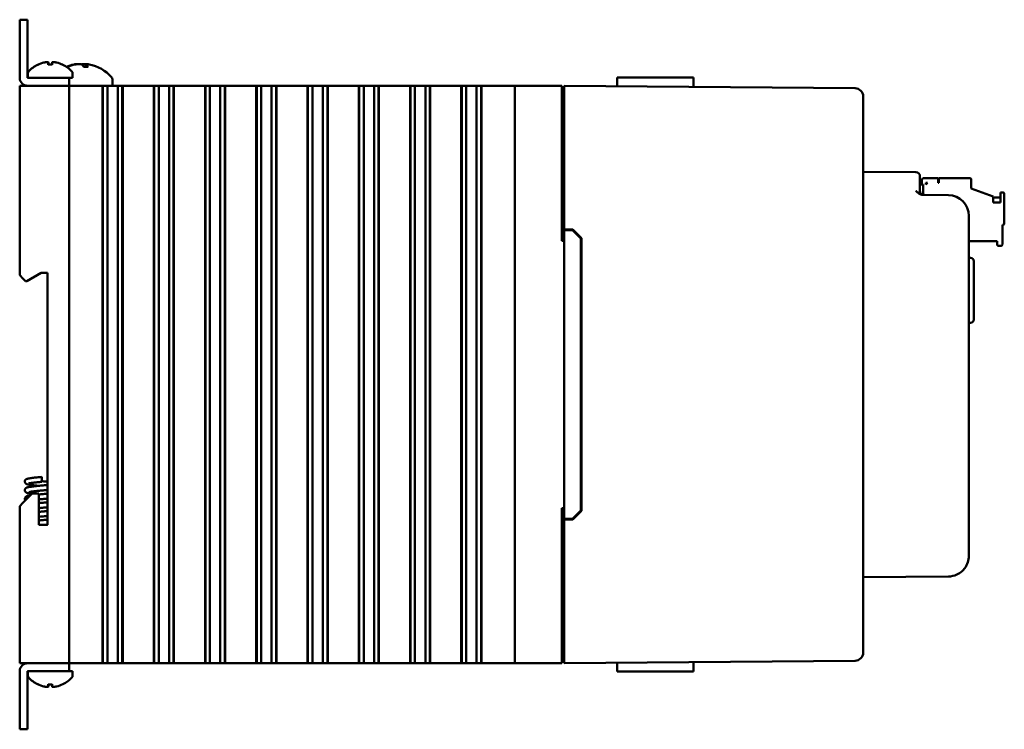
# Model space of a CAD drawing. Header units: inches. Extents: x 1 to 24, y 0.4 to 18.6.
# Tile 3 of 15: x 1 to 6.9, y 7.6 to 11.9. Entities that reach past the tile are written whole.
import ezdxf

# ---------------------------------------------------------------- set-up
doc = ezdxf.new("R2010")
doc.units = ezdxf.units.IN
doc.header["$LTSCALE"] = 0.8
doc.header["$MEASUREMENT"] = 0
doc.layers.add('Visible (ANSI)', color=7, linetype='Continuous', lineweight=50)

msp = doc.modelspace()

# ---------------------------------------------------------------- linework, layer by layer
at = {"layer": 'Visible (ANSI)'}
for p, q in [((1.0268, 11.9061), (0.979, 11.9061)), ((0.979, 11.8561), (0.979, 11.9061)), ((1.0268, 11.9061), (1.0268, 11.8561)), ((0.979, 11.8561), (0.979, 11.554)), ((1.0268, 11.554), (1.0268, 11.8561)), ((1.1762, 11.6338), (1.1518, 11.6338)), ((1.153, 11.6467), (1.1541, 11.6338)), ((1.175, 11.6467), (1.1739, 11.6338)), ((1.3782, 11.636), (1.3769, 11.621)), ((1.029, 11.582), (1.029, 11.5539)), ((1.2708, 11.621), (1.2641, 11.621)), ((1.299, 11.582), (1.299, 11.5539)), ((1.393, 11.621), (1.367, 11.621)), ((1.229, 11.5539), (1.0269, 11.5539)), ((1.229, 11.5539), (1.279, 11.5539)), ((1.279, 11.5061), (1.279, 11.5539)), ((1.279, 11.5539), (1.299, 11.5539)), ((1.5405, 11.5442), (1.5405, 11.5061)), ((4.5999, 11.5561), (4.7002, 11.5561)), ((4.8491, 11.5561), (4.7002, 11.5561)), ((4.8491, 11.5561), (5.0611, 11.5561)), ((5.0611, 11.5561), (5.0615, 11.4993)), ((0.979, 11.5061), (0.999, 11.5061)), ((0.979, 11.5061), (0.979, 10.3571)), ((1.259, 11.5061), (0.999, 11.5061)), ((1.0269, 11.5061), (1.229, 11.5061)), ((1.259, 11.5061), (1.279, 11.5061)), ((1.279, 8.0061), (1.279, 11.5061)), ((1.299, 11.5061), (1.279, 11.5061)), ((1.299, 11.5061), (1.4767, 11.5061)), ((1.4809, 11.5061), (1.4767, 11.5061)), ((1.482, 11.5061), (1.4809, 11.5061)), ((1.4809, 8.0061), (1.4809, 11.5061)), ((1.4832, 11.5061), (1.482, 11.5061)), ((1.482, 8.0061), (1.482, 11.5061)), ((1.4985, 11.5061), (1.4832, 11.5061)), ((1.4832, 8.0061), (1.4832, 11.5061)), ((1.4985, 11.5061), (1.5105, 11.5061)), ((1.5105, 11.5061), (1.5274, 11.5061)), ((1.5105, 11.5061), (1.5105, 8.0061)), ((1.5274, 11.5061), (1.5413, 11.5061)), ((1.5429, 11.5061), (1.5413, 11.5061)), ((1.5429, 11.5061), (1.5567, 11.5061)), ((1.5567, 11.5061), (1.5736, 11.5061)), ((1.5736, 11.5061), (1.5857, 11.5061)), ((1.5736, 8.0061), (1.5736, 11.5061)), ((1.6009, 11.5061), (1.5857, 11.5061)), ((1.6021, 11.5061), (1.6009, 11.5061)), ((1.6009, 8.0061), (1.6009, 11.5061)), ((1.6033, 11.5061), (1.6021, 11.5061)), ((1.6021, 8.0061), (1.6021, 11.5061)), ((1.6074, 11.5061), (1.6033, 11.5061)), ((1.6033, 8.0061), (1.6033, 11.5061)), ((1.6074, 11.5061), (1.7873, 11.5061)), ((1.7914, 11.5061), (1.7873, 11.5061)), ((1.7926, 11.5061), (1.7914, 11.5061)), ((1.7914, 8.0061), (1.7914, 11.5061)), ((1.7937, 11.5061), (1.7926, 11.5061)), ((1.7926, 8.0061), (1.7926, 11.5061)), ((1.809, 11.5061), (1.7937, 11.5061)), ((1.7937, 8.0061), (1.7937, 11.5061)), ((1.809, 11.5061), (1.8211, 11.5061)), ((1.8211, 11.5061), (1.8379, 11.5061)), ((1.8211, 11.5061), (1.8211, 8.0061)), ((1.8379, 11.5061), (1.8518, 11.5061)), ((1.8534, 11.5061), (1.8518, 11.5061)), ((1.8534, 11.5061), (1.8673, 11.5061)), ((1.8673, 11.5061), (1.8841, 11.5061)), ((1.8841, 11.5061), (1.8962, 11.5061)), ((1.8841, 8.0061), (1.8841, 11.5061)), ((1.9115, 11.5061), (1.8962, 11.5061)), ((1.9127, 11.5061), (1.9115, 11.5061)), ((1.9115, 8.0061), (1.9115, 11.5061)), ((1.9138, 11.5061), (1.9127, 11.5061)), ((1.9127, 8.0061), (1.9127, 11.5061)), ((1.918, 11.5061), (1.9138, 11.5061)), ((1.9138, 8.0061), (1.9138, 11.5061)), ((1.918, 11.5061), (2.0978, 11.5061)), ((2.102, 11.5061), (2.0978, 11.5061)), ((2.1031, 11.5061), (2.102, 11.5061)), ((2.102, 8.0061), (2.102, 11.5061)), ((2.1043, 11.5061), (2.1031, 11.5061)), ((2.1031, 8.0061), (2.1031, 11.5061)), ((2.1196, 11.5061), (2.1043, 11.5061)), ((2.1043, 8.0061), (2.1043, 11.5061)), ((2.1196, 11.5061), (2.1317, 11.5061)), ((2.1317, 11.5061), (2.1485, 11.5061)), ((2.1317, 11.5061), (2.1317, 8.0061)), ((2.1485, 11.5061), (2.1624, 11.5061)), ((2.164, 11.5061), (2.1624, 11.5061)), ((2.164, 11.5061), (2.1779, 11.5061)), ((2.1779, 11.5061), (2.1947, 11.5061)), ((2.1947, 11.5061), (2.2068, 11.5061)), ((2.1947, 8.0061), (2.1947, 11.5061)), ((2.2221, 11.5061), (2.2068, 11.5061)), ((2.2232, 11.5061), (2.2221, 11.5061)), ((2.2221, 8.0061), (2.2221, 11.5061)), ((2.2244, 11.5061), (2.2232, 11.5061)), ((2.2232, 8.0061), (2.2232, 11.5061)), ((2.2285, 11.5061), (2.2244, 11.5061)), ((2.2244, 8.0061), (2.2244, 11.5061)), ((2.2285, 11.5061), (2.4084, 11.5061)), ((2.4125, 11.5061), (2.4084, 11.5061)), ((2.4137, 11.5061), (2.4125, 11.5061)), ((2.4125, 8.0061), (2.4125, 11.5061)), ((2.4149, 11.5061), (2.4137, 11.5061)), ((2.4137, 8.0061), (2.4137, 11.5061)), ((2.4301, 11.5061), (2.4149, 11.5061)), ((2.4149, 8.0061), (2.4149, 11.5061)), ((2.4301, 11.5061), (2.4422, 11.5061)), ((2.4422, 11.5061), (2.4591, 11.5061)), ((2.4422, 11.5061), (2.4422, 8.0061)), ((2.4591, 11.5061), (2.4729, 11.5061)), ((2.4745, 11.5061), (2.4729, 11.5061)), ((2.4745, 11.5061), (2.4884, 11.5061)), ((2.4884, 11.5061), (2.5053, 11.5061)), ((2.5053, 11.5061), (2.5173, 11.5061)), ((2.5053, 8.0061), (2.5053, 11.5061)), ((2.5326, 11.5061), (2.5173, 11.5061)), ((2.5338, 11.5061), (2.5326, 11.5061)), ((2.5326, 8.0061), (2.5326, 11.5061)), ((2.5349, 11.5061), (2.5338, 11.5061)), ((2.5338, 8.0061), (2.5338, 11.5061)), ((2.5391, 11.5061), (2.5349, 11.5061)), ((2.5349, 8.0061), (2.5349, 11.5061)), ((2.5391, 11.5061), (2.7189, 11.5061)), ((2.7231, 11.5061), (2.7189, 11.5061)), ((2.7243, 11.5061), (2.7231, 11.5061)), ((2.7231, 8.0061), (2.7231, 11.5061)), ((2.7254, 11.5061), (2.7243, 11.5061)), ((2.7243, 8.0061), (2.7243, 11.5061)), ((2.7407, 11.5061), (2.7254, 11.5061)), ((2.7254, 8.0061), (2.7254, 11.5061)), ((2.7407, 11.5061), (2.7528, 11.5061)), ((2.7528, 11.5061), (2.7696, 11.5061)), ((2.7528, 11.5061), (2.7528, 8.0061)), ((2.7696, 11.5061), (2.7835, 11.5061)), ((2.7851, 11.5061), (2.7835, 11.5061)), ((2.7851, 11.5061), (2.799, 11.5061)), ((2.799, 11.5061), (2.8158, 11.5061)), ((2.8158, 11.5061), (2.8279, 11.5061)), ((2.8158, 8.0061), (2.8158, 11.5061)), ((2.8432, 11.5061), (2.8279, 11.5061)), ((2.8443, 11.5061), (2.8432, 11.5061)), ((2.8432, 8.0061), (2.8432, 11.5061)), ((2.8455, 11.5061), (2.8443, 11.5061)), ((2.8443, 8.0061), (2.8443, 11.5061)), ((2.8496, 11.5061), (2.8455, 11.5061)), ((2.8455, 8.0061), (2.8455, 11.5061)), ((2.8496, 11.5061), (3.0295, 11.5061)), ((3.0337, 11.5061), (3.0295, 11.5061)), ((3.0348, 11.5061), (3.0337, 11.5061)), ((3.0337, 8.0061), (3.0337, 11.5061)), ((3.036, 11.5061), (3.0348, 11.5061)), ((3.0348, 8.0061), (3.0348, 11.5061)), ((3.0513, 11.5061), (3.036, 11.5061)), ((3.036, 8.0061), (3.036, 11.5061)), ((3.0513, 11.5061), (3.0633, 11.5061)), ((3.0633, 11.5061), (3.0802, 11.5061)), ((3.0633, 11.5061), (3.0633, 8.0061)), ((3.0802, 11.5061), (3.094, 11.5061)), ((3.0957, 11.5061), (3.094, 11.5061)), ((3.0957, 11.5061), (3.1095, 11.5061)), ((3.1095, 11.5061), (3.1264, 11.5061)), ((3.1264, 11.5061), (3.1384, 11.5061)), ((3.1264, 8.0061), (3.1264, 11.5061)), ((3.1537, 11.5061), (3.1384, 11.5061)), ((3.1549, 11.5061), (3.1537, 11.5061)), ((3.1537, 8.0061), (3.1537, 11.5061)), ((3.156, 11.5061), (3.1549, 11.5061)), ((3.1549, 8.0061), (3.1549, 11.5061)), ((3.1602, 11.5061), (3.156, 11.5061)), ((3.156, 8.0061), (3.156, 11.5061)), ((3.1602, 11.5061), (3.3401, 11.5061)), ((3.3442, 11.5061), (3.3401, 11.5061)), ((3.3454, 11.5061), (3.3442, 11.5061)), ((3.3442, 8.0061), (3.3442, 11.5061)), ((3.3465, 11.5061), (3.3454, 11.5061)), ((3.3454, 8.0061), (3.3454, 11.5061)), ((3.3618, 11.5061), (3.3465, 11.5061)), ((3.3465, 8.0061), (3.3465, 11.5061)), ((3.3618, 11.5061), (3.3739, 11.5061)), ((3.3739, 11.5061), (3.3907, 11.5061)), ((3.3739, 11.5061), (3.3739, 8.0061)), ((3.3907, 11.5061), (3.4046, 11.5061)), ((3.4062, 11.5061), (3.4046, 11.5061)), ((3.4062, 11.5061), (3.4201, 11.5061)), ((3.4201, 11.5061), (3.4369, 11.5061)), ((3.4369, 11.5061), (3.449, 11.5061)), ((3.4369, 8.0061), (3.4369, 11.5061)), ((3.4643, 11.5061), (3.449, 11.5061)), ((3.4654, 11.5061), (3.4643, 11.5061)), ((3.4643, 8.0061), (3.4643, 11.5061)), ((3.4666, 11.5061), (3.4654, 11.5061)), ((3.4654, 8.0061), (3.4654, 11.5061)), ((3.4707, 11.5061), (3.4666, 11.5061)), ((3.4666, 8.0061), (3.4666, 11.5061)), ((3.4707, 11.5061), (3.6506, 11.5061)), ((3.6548, 11.5061), (3.6506, 11.5061)), ((3.6559, 11.5061), (3.6548, 11.5061)), ((3.6548, 8.0061), (3.6548, 11.5061)), ((3.6571, 11.5061), (3.6559, 11.5061)), ((3.6559, 8.0061), (3.6559, 11.5061)), ((3.6724, 11.5061), (3.6571, 11.5061)), ((3.6571, 8.0061), (3.6571, 11.5061)), ((3.6724, 11.5061), (3.6844, 11.5061)), ((3.6844, 11.5061), (3.7013, 11.5061)), ((3.6844, 11.5061), (3.6844, 8.0061)), ((3.7013, 11.5061), (3.7151, 11.5061)), ((3.7168, 11.5061), (3.7151, 11.5061)), ((3.7168, 11.5061), (3.7306, 11.5061)), ((3.7306, 11.5061), (3.7475, 11.5061)), ((3.7475, 8.0061), (3.7475, 11.5061)), ((3.7475, 11.5061), (3.7595, 11.5061)), ((3.7748, 11.5061), (3.7595, 11.5061)), ((3.776, 11.5061), (3.7748, 11.5061)), ((3.7748, 8.0061), (3.7748, 11.5061)), ((3.7771, 11.5061), (3.776, 11.5061)), ((3.776, 8.0061), (3.776, 11.5061)), ((3.7813, 11.5061), (3.7771, 11.5061)), ((3.7771, 8.0061), (3.7771, 11.5061)), ((3.7813, 11.5061), (3.904, 11.5061)), ((3.979, 11.5061), (3.904, 11.5061)), ((3.979, 11.5061), (3.999, 11.5061)), ((3.979, 11.5061), (3.979, 8.0061)), ((4.259, 11.5061), (3.999, 11.5061)), ((4.259, 11.5061), (4.264, 11.5061)), ((4.264, 10.5661), (4.264, 11.5061)), ((4.279, 11.4561), (4.279, 11.5061)), ((6.0404, 11.4907), (4.279, 11.5061)), ((4.279, 11.4561), (4.279, 10.6361)), ((4.279, 11.4371), (4.264, 11.4371)), ((6.09, 11.4407), (6.09, 11.4403)), ((6.09, 8.0719), (6.09, 11.4403)), ((6.4092, 10.9818), (6.09, 10.9846)), ((6.434, 10.9568), (6.434, 10.9318)), ((6.434, 10.8689), (6.434, 10.9318)), ((6.4448, 10.934), (6.4448, 10.9065)), ((6.5433, 10.9458), (6.4567, 10.9458)), ((6.4685, 10.9183), (6.4803, 10.9183)), ((6.4685, 10.9065), (6.4803, 10.9183)), ((6.4685, 10.9065), (6.4685, 10.9183)), ((6.5433, 10.9183), (6.5433, 10.9458)), ((6.5472, 10.9183), (6.5433, 10.9183)), ((6.7362, 10.9458), (6.5472, 10.9458)), ((6.5472, 10.9458), (6.5472, 10.9183)), ((6.7441, 10.8828), (6.7441, 10.938)), ((6.434, 10.9065), (6.4527, 10.9065)), ((6.4527, 10.8447), (6.4527, 10.9065)), ((6.7441, 10.8828), (6.8779, 10.8341)), ((6.937, 10.8592), (6.9212, 10.8592)), ((6.9212, 10.8592), (6.9212, 10.7978)), ((6.6061, 10.8426), (6.4523, 10.8439)), ((6.8779, 10.7978), (6.8779, 10.8341)), ((6.9212, 10.8277), (6.8779, 10.8277)), ((6.9448, 10.6702), (6.9448, 10.8513)), ((6.9212, 10.7978), (6.8779, 10.7978)), ((6.73, 8.6571), (6.73, 10.7176)), ((4.279, 10.6361), (4.3311, 10.6357)), ((4.279, 10.6361), (4.279, 10.6311)), ((4.279, 10.6311), (4.279, 8.8811)), ((4.279, 10.6311), (4.329, 10.6307)), ((4.329, 10.6307), (4.379, 10.5802)), ((4.3311, 10.6357), (4.384, 10.5823)), ((6.933, 10.5443), (6.933, 10.6624)), ((6.933, 10.6624), (6.937, 10.6624)), ((4.264, 10.5661), (4.279, 10.5661)), ((4.379, 8.932), (4.379, 10.5802)), ((4.384, 10.5823), (4.384, 8.9299)), ((6.73, 10.5639), (6.9015, 10.5639)), ((6.9015, 10.5639), (6.9015, 10.5443)), ((6.9094, 10.5364), (6.9252, 10.5364)), ((6.7407, 10.4637), (6.73, 10.464)), ((6.76, 10.4437), (6.76, 10.0885)), ((0.999, 10.3371), (0.979, 10.3571)), ((0.999, 10.3371), (1.014, 10.3221)), ((1.014, 10.3221), (1.0224, 10.3221)), ((1.0224, 10.3221), (1.109, 10.3721)), ((1.109, 10.3721), (1.147, 10.3721)), ((1.147, 10.3721), (1.147, 8.8451)), ((6.7407, 10.0686), (6.73, 10.0682)), ((1.113, 9.1057), (1.113, 9.1357)), ((1.055, 9.0351), (0.999, 8.9791)), ((1.0958, 9.0351), (1.055, 9.0351)), ((1.0958, 8.8451), (1.0958, 9.0351)), ((0.979, 8.9591), (0.999, 8.9791)), ((0.979, 8.9591), (0.979, 8.0061)), ((4.264, 8.0061), (4.264, 8.9461)), ((4.279, 8.9461), (4.264, 8.9461)), ((4.379, 8.932), (4.329, 8.8815)), ((4.384, 8.9299), (4.3311, 8.8766)), ((1.147, 8.8451), (1.0958, 8.8451)), ((4.279, 8.8811), (4.329, 8.8815)), ((4.279, 8.8811), (4.279, 8.8761)), ((4.3311, 8.8766), (4.279, 8.8761)), ((4.279, 8.8761), (4.279, 8.0561)), ((6.09, 8.5276), (6.6061, 8.5321)), ((4.279, 8.0751), (4.264, 8.0751)), ((4.279, 8.0061), (4.279, 8.0561)), ((6.09, 8.0719), (6.09, 8.0715)), ((0.999, 8.0061), (0.979, 8.0061)), ((1.259, 8.0061), (0.999, 8.0061)), ((1.0269, 8.0061), (1.229, 8.0061)), ((1.279, 8.0061), (1.259, 8.0061)), ((1.279, 8.0061), (1.299, 8.0061)), ((1.279, 7.9583), (1.279, 8.0061)), ((1.4767, 8.0061), (1.299, 8.0061)), ((1.4767, 8.0061), (1.4809, 8.0061)), ((1.482, 8.0061), (1.4809, 8.0061)), ((1.4832, 8.0061), (1.482, 8.0061)), ((1.4985, 8.0061), (1.4832, 8.0061)), ((1.5105, 8.0061), (1.4985, 8.0061)), ((1.5274, 8.0061), (1.5105, 8.0061)), ((1.5413, 8.0061), (1.5274, 8.0061)), ((1.5413, 8.0061), (1.5429, 8.0061)), ((1.5567, 8.0061), (1.5429, 8.0061)), ((1.5736, 8.0061), (1.5567, 8.0061)), ((1.5857, 8.0061), (1.5736, 8.0061)), ((1.6009, 8.0061), (1.5857, 8.0061)), ((1.6021, 8.0061), (1.6009, 8.0061)), ((1.6033, 8.0061), (1.6021, 8.0061)), ((1.6033, 8.0061), (1.6074, 8.0061)), ((1.7873, 8.0061), (1.6074, 8.0061)), ((1.7873, 8.0061), (1.7914, 8.0061)), ((1.7926, 8.0061), (1.7914, 8.0061)), ((1.7937, 8.0061), (1.7926, 8.0061)), ((1.809, 8.0061), (1.7937, 8.0061)), ((1.8211, 8.0061), (1.809, 8.0061)), ((1.8379, 8.0061), (1.8211, 8.0061)), ((1.8518, 8.0061), (1.8379, 8.0061)), ((1.8518, 8.0061), (1.8534, 8.0061)), ((1.8673, 8.0061), (1.8534, 8.0061)), ((1.8841, 8.0061), (1.8673, 8.0061)), ((1.8962, 8.0061), (1.8841, 8.0061)), ((1.9115, 8.0061), (1.8962, 8.0061)), ((1.9127, 8.0061), (1.9115, 8.0061)), ((1.9138, 8.0061), (1.9127, 8.0061)), ((1.9138, 8.0061), (1.918, 8.0061)), ((2.0978, 8.0061), (1.918, 8.0061)), ((2.0978, 8.0061), (2.102, 8.0061)), ((2.1031, 8.0061), (2.102, 8.0061)), ((2.1043, 8.0061), (2.1031, 8.0061)), ((2.1196, 8.0061), (2.1043, 8.0061)), ((2.1317, 8.0061), (2.1196, 8.0061)), ((2.1485, 8.0061), (2.1317, 8.0061)), ((2.1624, 8.0061), (2.1485, 8.0061)), ((2.1624, 8.0061), (2.164, 8.0061)), ((2.1779, 8.0061), (2.164, 8.0061)), ((2.1947, 8.0061), (2.1779, 8.0061)), ((2.2068, 8.0061), (2.1947, 8.0061)), ((2.2221, 8.0061), (2.2068, 8.0061)), ((2.2232, 8.0061), (2.2221, 8.0061)), ((2.2244, 8.0061), (2.2232, 8.0061)), ((2.2244, 8.0061), (2.2285, 8.0061)), ((2.4084, 8.0061), (2.2285, 8.0061)), ((2.4084, 8.0061), (2.4125, 8.0061)), ((2.4137, 8.0061), (2.4125, 8.0061)), ((2.4149, 8.0061), (2.4137, 8.0061)), ((2.4301, 8.0061), (2.4149, 8.0061)), ((2.4422, 8.0061), (2.4301, 8.0061)), ((2.4591, 8.0061), (2.4422, 8.0061)), ((2.4729, 8.0061), (2.4591, 8.0061)), ((2.4729, 8.0061), (2.4745, 8.0061)), ((2.4884, 8.0061), (2.4745, 8.0061)), ((2.5053, 8.0061), (2.4884, 8.0061)), ((2.5173, 8.0061), (2.5053, 8.0061)), ((2.5326, 8.0061), (2.5173, 8.0061)), ((2.5338, 8.0061), (2.5326, 8.0061)), ((2.5349, 8.0061), (2.5338, 8.0061)), ((2.5349, 8.0061), (2.5391, 8.0061)), ((2.7189, 8.0061), (2.5391, 8.0061)), ((2.7189, 8.0061), (2.7231, 8.0061)), ((2.7243, 8.0061), (2.7231, 8.0061)), ((2.7254, 8.0061), (2.7243, 8.0061)), ((2.7407, 8.0061), (2.7254, 8.0061)), ((2.7528, 8.0061), (2.7407, 8.0061)), ((2.7696, 8.0061), (2.7528, 8.0061)), ((2.7835, 8.0061), (2.7696, 8.0061)), ((2.7835, 8.0061), (2.7851, 8.0061)), ((2.799, 8.0061), (2.7851, 8.0061)), ((2.8158, 8.0061), (2.799, 8.0061)), ((2.8279, 8.0061), (2.8158, 8.0061)), ((2.8432, 8.0061), (2.8279, 8.0061)), ((2.8443, 8.0061), (2.8432, 8.0061)), ((2.8455, 8.0061), (2.8443, 8.0061)), ((2.8455, 8.0061), (2.8496, 8.0061)), ((3.0295, 8.0061), (2.8496, 8.0061)), ((3.0295, 8.0061), (3.0337, 8.0061)), ((3.0348, 8.0061), (3.0337, 8.0061)), ((3.036, 8.0061), (3.0348, 8.0061)), ((3.0513, 8.0061), (3.036, 8.0061)), ((3.0633, 8.0061), (3.0513, 8.0061)), ((3.0802, 8.0061), (3.0633, 8.0061)), ((3.094, 8.0061), (3.0802, 8.0061)), ((3.094, 8.0061), (3.0957, 8.0061)), ((3.1095, 8.0061), (3.0957, 8.0061)), ((3.1264, 8.0061), (3.1095, 8.0061)), ((3.1384, 8.0061), (3.1264, 8.0061)), ((3.1537, 8.0061), (3.1384, 8.0061)), ((3.1549, 8.0061), (3.1537, 8.0061)), ((3.156, 8.0061), (3.1549, 8.0061)), ((3.156, 8.0061), (3.1602, 8.0061)), ((3.3401, 8.0061), (3.1602, 8.0061)), ((3.3401, 8.0061), (3.3442, 8.0061)), ((3.3454, 8.0061), (3.3442, 8.0061)), ((3.3465, 8.0061), (3.3454, 8.0061)), ((3.3618, 8.0061), (3.3465, 8.0061)), ((3.3739, 8.0061), (3.3618, 8.0061)), ((3.3907, 8.0061), (3.3739, 8.0061)), ((3.4046, 8.0061), (3.3907, 8.0061)), ((3.4046, 8.0061), (3.4062, 8.0061)), ((3.4201, 8.0061), (3.4062, 8.0061)), ((3.4369, 8.0061), (3.4201, 8.0061)), ((3.449, 8.0061), (3.4369, 8.0061)), ((3.4643, 8.0061), (3.449, 8.0061)), ((3.4654, 8.0061), (3.4643, 8.0061)), ((3.4666, 8.0061), (3.4654, 8.0061)), ((3.4666, 8.0061), (3.4707, 8.0061)), ((3.6506, 8.0061), (3.4707, 8.0061)), ((3.6506, 8.0061), (3.6548, 8.0061)), ((3.6559, 8.0061), (3.6548, 8.0061)), ((3.6571, 8.0061), (3.6559, 8.0061)), ((3.6724, 8.0061), (3.6571, 8.0061)), ((3.6844, 8.0061), (3.6724, 8.0061)), ((3.7013, 8.0061), (3.6844, 8.0061)), ((3.7151, 8.0061), (3.7013, 8.0061)), ((3.7151, 8.0061), (3.7168, 8.0061)), ((3.7306, 8.0061), (3.7168, 8.0061)), ((3.7475, 8.0061), (3.7306, 8.0061)), ((3.7595, 8.0061), (3.7475, 8.0061)), ((3.7748, 8.0061), (3.7595, 8.0061)), ((3.776, 8.0061), (3.7748, 8.0061)), ((3.7771, 8.0061), (3.776, 8.0061)), ((3.7771, 8.0061), (3.7813, 8.0061)), ((3.904, 8.0061), (3.7813, 8.0061)), ((3.904, 8.0061), (3.979, 8.0061)), ((3.999, 8.0061), (3.979, 8.0061)), ((4.259, 8.0061), (3.999, 8.0061)), ((4.264, 8.0061), (4.259, 8.0061)), ((4.279, 8.0061), (6.0404, 8.0215)), ((5.0611, 7.9561), (5.0615, 8.0129)), ((0.979, 7.9583), (0.979, 7.6561)), ((1.0268, 7.6561), (1.0268, 7.9583)), ((1.0269, 7.9583), (1.229, 7.9583)), ((1.029, 7.9302), (1.029, 7.9583)), ((1.279, 7.9583), (1.229, 7.9583)), ((1.299, 7.9583), (1.279, 7.9583)), ((1.299, 7.9302), (1.299, 7.9583)), ((4.5999, 7.9561), (4.7002, 7.9561)), ((4.8491, 7.9561), (4.7002, 7.9561)), ((4.8491, 7.9561), (5.0611, 7.9561)), ((1.1518, 7.8785), (1.1762, 7.8785)), ((1.153, 7.8655), (1.1541, 7.8785)), ((1.175, 7.8655), (1.1739, 7.8785)), ((0.979, 7.6061), (0.979, 7.6561)), ((1.0268, 7.6561), (1.0268, 7.6061)), ((0.979, 7.6061), (1.0268, 7.6061))]:
    msp.add_line(p, q, dxfattribs=at)
for centre, radius, start, end in [((1.0896, 11.6282), 0.0056, 93.03124, 115.97376), ((1.2384, 11.6282), 0.0056, 64.02624, 86.96876), ((1.354, 11.3967), 0.2425, 100.82657, 112.2949), ((1.354, 11.3967), 0.2425, 41.54088, 79.17343), ((1.044, 11.582), 0.015, 138.38839, 180), ((1.164, 11.4754), 0.1755, 115.97376, 138.38839), ((1.164, 11.4754), 0.1755, 41.61161, 64.02624), ((1.284, 11.582), 0.015, 0, 41.61161), ((1.0269, 11.554), 0.0478, 180, 270), ((1.0269, 11.554), 0.0000394, 180, 270), ((1.5205, 11.5442), 0.02, 0, 41.54088), ((6.04, 11.4407), 0.05, 0, 89.5), ((6.409, 10.9568), 0.025, 0, 89.5), ((6.4567, 10.934), 0.0118, 90, 180), ((6.7362, 10.938), 0.00787, 360, 90), ((6.459, 10.8689), 0.025, 180, 269.5), ((6.937, 10.8513), 0.00787, 360, 90), ((6.605, 10.7176), 0.125, 0, 89.5), ((6.937, 10.6702), 0.00787, 270, 360), ((6.9094, 10.5443), 0.00787, 180, 270), ((6.9252, 10.5443), 0.00787, 270, 360), ((6.74, 10.4437), 0.02, 0, 88), ((6.74, 10.0885), 0.02, 272, 0), ((6.605, 8.6571), 0.125, 323.62792, 0), ((6.04, 8.0715), 0.05, 270.5, 0), ((1.0269, 7.9583), 0.0478, 90, 180), ((1.0269, 7.9583), 0.0000394, 90, 180), ((1.044, 7.9302), 0.015, 180, 221.61161), ((1.164, 8.0368), 0.1755, 221.61161, 244.02624), ((1.0896, 7.8841), 0.0056, 244.02624, 266.96876), ((1.2384, 7.8841), 0.0056, 273.03124, 295.97376), ((1.164, 8.0368), 0.1755, 295.97376, 318.38839), ((1.284, 7.9302), 0.015, 318.38839, 0)]:
    msp.add_arc(centre, radius, start, end, dxfattribs=at)
for centre, major_axis, ratio, start_param, end_param in [((1.1636, 11.476), (0.1419, 0.103), 0.994184, 1.162703, 1.391464), ((1.1703, 11.476), (-0.0153, 0.1747), 0.063267, 0.217042, 0.445804), ((1.1577, 11.476), (0.0153, 0.1747), 0.063267, 5.837382, 6.066143), ((1.1644, 11.476), (0.1419, -0.103), 0.994184, 1.750128, 1.978889), ((1.3564, 11.3975), (-0.0807, 0.2284), 0.965147, 6.148166, 6.344309), ((1.3509, 11.3975), (0.0626, 0.234), 0.941411, 0.440211, 0.639111), ((1.3633, 11.3975), (-0.0218, 0.2413), 0.24677, 5.8685, 6.067399), ((1.345, 11.3975), (0.0223, 0.2412), 0.325805, 5.920934, 6.119834), ((1.1636, 8.0363), (-0.1419, 0.103), 0.994184, 1.750128, 1.978889), ((1.1703, 8.0363), (-0.0153, -0.1747), 0.063267, 5.837382, 6.066143), ((1.1577, 8.0363), (0.0153, -0.1747), 0.063267, 0.217042, 0.445804), ((1.1644, 8.0363), (-0.1419, -0.103), 0.994184, 1.162703, 1.391464)]:
    msp.add_ellipse(centre, major_axis=major_axis, ratio=ratio, start_param=start_param, end_param=end_param, dxfattribs=at)
for points, knots in [([(1.1259, 11.6464), (1.1291, 11.6471), (1.1325, 11.6477), (1.1388, 11.6486), (1.1418, 11.6489), (1.1466, 11.649), (1.1488, 11.6488), (1.1518, 11.6482), (1.1527, 11.6477), (1.153, 11.6468), (1.153, 11.6466), (1.153, 11.6464)], [0, 0, 0, 0, 0.0244853, 0.0244853, 0.0489707, 0.0489707, 0.0733441, 0.0733441, 0.0977174, 0.0977174, 0.1059587, 0.1059587, 0.1059587, 0.1059587]), ([(1.1517, 11.6332), (1.1517, 11.6332), (1.1517, 11.6333), (1.1517, 11.6336), (1.1518, 11.6338), (1.1518, 11.6338)], [0.015061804, 0.015061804, 0.015061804, 0.015061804, 0.015911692, 0.015911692, 0.021209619, 0.021209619, 0.021209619, 0.021209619]), ([(1.1751, 11.6464), (1.1749, 11.6471), (1.1754, 11.6477), (1.1776, 11.6486), (1.1794, 11.6489), (1.1837, 11.649), (1.1864, 11.6488), (1.1924, 11.6482), (1.1957, 11.6477), (1.1999, 11.6468), (1.201, 11.6466), (1.2021, 11.6464)], [0, 0, 0, 0, 0.0245201, 0.0245201, 0.0490401, 0.0490401, 0.0733788, 0.0733788, 0.0977174, 0.0977174, 0.1059587, 0.1059587, 0.1059587, 0.1059587]), ([(1.1762, 11.6338), (1.1762, 11.6338), (1.1763, 11.6336), (1.1763, 11.6333), (1.1763, 11.6332), (1.1763, 11.6332)], [0.063402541, 0.063402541, 0.063402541, 0.063402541, 0.068700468, 0.068700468, 0.069550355, 0.069550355, 0.069550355, 0.069550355]), ([(1.3293, 11.6366), (1.3288, 11.6368), (1.3278, 11.637), (1.3248, 11.637), (1.3223, 11.6369), (1.316, 11.6361), (1.3123, 11.6355), (1.3078, 11.6347), (1.307, 11.6345), (1.3061, 11.6343)], [0.03899714, 0.03899714, 0.03899714, 0.03899714, 0.06091597, 0.06091597, 0.0912553, 0.0912553, 0.12159464, 0.12159464, 0.12829742, 0.12829742, 0.12829742, 0.12829742]), ([(1.3136, 11.6343), (1.3174, 11.6351), (1.3216, 11.6358), (1.33, 11.6367), (1.3342, 11.637), (1.3414, 11.637), (1.3448, 11.6369), (1.3505, 11.6361), (1.3526, 11.6355), (1.3543, 11.6347), (1.3545, 11.6345), (1.3548, 11.6343)], [0, 0, 0, 0, 0.030458, 0.030458, 0.060916, 0.060916, 0.0912553, 0.0912553, 0.1215946, 0.1215946, 0.1282974, 0.1282974, 0.1282974, 0.1282974]), ([(1.3787, 11.6366), (1.3757, 11.6368), (1.3728, 11.637), (1.3667, 11.637), (1.3632, 11.6369), (1.3576, 11.6361), (1.3554, 11.6355), (1.354, 11.6348), (1.354, 11.6348), (1.354, 11.6348)], [0.03899714, 0.03899714, 0.03899714, 0.03899714, 0.06091597, 0.06091597, 0.0912553, 0.0912553, 0.12159464, 0.12159464, 0.12200406, 0.12200406, 0.12200406, 0.12200406]), ([(1.3798, 11.6343), (1.3786, 11.6351), (1.378, 11.6358), (1.3785, 11.6367), (1.3797, 11.637), (1.3832, 11.637), (1.3858, 11.6369), (1.392, 11.6361), (1.3957, 11.6355), (1.3995, 11.6348), (1.3995, 11.6348), (1.3996, 11.6348)], [0, 0, 0, 0, 0.030458, 0.030458, 0.060916, 0.060916, 0.0912553, 0.0912553, 0.1215946, 0.1215946, 0.1220041, 0.1220041, 0.1220041, 0.1220041]), ([(1.393, 11.621), (1.3932, 11.621), (1.3935, 11.6208), (1.3937, 11.6205), (1.3937, 11.6205), (1.3937, 11.6205)], [0.070224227, 0.070224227, 0.070224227, 0.070224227, 0.076097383, 0.076097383, 0.076126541, 0.076126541, 0.076126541, 0.076126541]), ([(6.4092, 10.8693), (6.4093, 10.8693), (6.4093, 10.8692), (6.4143, 10.8642), (6.4192, 10.8592), (6.4288, 10.8518), (6.4336, 10.8486), (6.4439, 10.8447), (6.4483, 10.844), (6.4523, 10.8439)], [-0.000493, -0.000493, -0.000493, -0.000493, 0, 0, 0.0531307, 0.0531307, 0.0915083, 0.0915083, 0.1243596, 0.1243596, 0.1243596, 0.1243596]), ([(1.0935, 9.0813), (1.0892, 9.0817), (1.085, 9.0821), (1.072, 9.0834), (1.0636, 9.0843), (1.0485, 9.0862), (1.0418, 9.0871), (1.0305, 9.0891), (1.0261, 9.09), (1.0199, 9.0926), (1.0178, 9.0936), (1.0146, 9.0965), (1.0136, 9.0977), (1.0118, 9.1006), (1.011, 9.1024), (1.0102, 9.1062), (1.0102, 9.1081), (1.0107, 9.1118), (1.0114, 9.1136), (1.013, 9.1166), (1.0141, 9.118), (1.0163, 9.1201), (1.0174, 9.1209), (1.0198, 9.1224), (1.0211, 9.123), (1.0248, 9.1245), (1.0274, 9.1251), (1.0336, 9.1265), (1.0375, 9.1272), (1.0496, 9.1291), (1.0591, 9.1302), (1.0783, 9.1323), (1.088, 9.1333), (1.1028, 9.1347), (1.1079, 9.1352), (1.113, 9.1357)], [11.1240121, 11.1240121, 11.1240121, 11.1240121, 11.1572683, 11.1572683, 11.2296651, 11.2296651, 11.303802, 11.303802, 11.383081, 11.383081, 11.4154412, 11.4154412, 11.430616, 11.430616, 11.4478866, 11.4478866, 11.4639811, 11.4639811, 11.4800061, 11.4800061, 11.4961327, 11.4961327, 11.5128901, 11.5128901, 11.53448, 11.53448, 11.5809492, 11.5809492, 11.6339689, 11.6339689, 11.7251498, 11.7251498, 11.801134, 11.801134, 11.8400759, 11.8400759, 11.8400759, 11.8400759]), ([(1.053, 9.0331), (1.0529, 9.0332), (1.0527, 9.0332), (1.0452, 9.0341), (1.0388, 9.0351), (1.0309, 9.0366), (1.0284, 9.0372), (1.0236, 9.0386), (1.0213, 9.0393), (1.0176, 9.0415), (1.0167, 9.0422), (1.015, 9.0437), (1.0142, 9.0445), (1.0124, 9.0469), (1.0115, 9.0487), (1.0104, 9.0524), (1.0102, 9.0543), (1.0104, 9.058), (1.0109, 9.0598), (1.0124, 9.0631), (1.0134, 9.0646), (1.0155, 9.0669), (1.0166, 9.0678), (1.019, 9.0694), (1.0201, 9.07), (1.0233, 9.0714), (1.0252, 9.072), (1.0329, 9.074), (1.04, 9.0752), (1.0575, 9.0775), (1.0677, 9.0787), (1.0878, 9.0807), (1.0975, 9.0817), (1.1167, 9.0835), (1.1263, 9.0844), (1.1394, 9.0857), (1.1432, 9.0861), (1.147, 9.0865)], [9.7601426, 9.7601426, 9.7601426, 9.7601426, 9.7618161, 9.7618161, 9.8364032, 9.8364032, 9.8769481, 9.8769481, 9.9214479, 9.9214479, 9.9352914, 9.9352914, 9.9466054, 9.9466054, 9.9644588, 9.9644588, 9.9806025, 9.9806025, 9.9966388, 9.9966388, 10.0127224, 10.0127224, 10.0291866, 10.0291866, 10.0488269, 10.0488269, 10.0852479, 10.0852479, 10.1803899, 10.1803899, 10.2709759, 10.2709759, 10.3453082, 10.3453082, 10.4177523, 10.4177523, 10.4491507, 10.4491507, 10.4491507, 10.4491507]), ([(1.113, 9.1057), (1.1035, 9.1048), (1.0939, 9.1038), (1.0762, 9.102), (1.0679, 9.1012), (1.0536, 9.0994), (1.0473, 9.0986), (1.0404, 9.0974), (1.0384, 9.097), (1.0356, 9.0963), (1.0345, 9.0961), (1.0336, 9.0958), (1.0334, 9.0957), (1.0334, 9.0957)], [0, 0, 0, 0, 0.0728927, 0.0728927, 0.143871, 0.143871, 0.2132275, 0.2132275, 0.2454116, 0.2454116, 0.2737177, 0.2737177, 0.2897646, 0.2897646, 0.2897646, 0.2897646]), ([(1.113, 9.1094), (1.1151, 9.1092), (1.1172, 9.109), (1.1286, 9.1079), (1.1379, 9.107), (1.1468, 9.1061), (1.1469, 9.1061), (1.147, 9.1061)], [0.71416341, 0.71416341, 0.71416341, 0.71416341, 0.73021266, 0.73021266, 0.80153173, 0.80153173, 0.80258621, 0.80258621, 0.80258621, 0.80258621]), ([(1.0132, 8.9933), (1.0129, 8.9937), (1.0127, 8.9941), (1.0115, 8.9962), (1.0108, 8.998), (1.0102, 9.0018), (1.0102, 9.0037), (1.0109, 9.0073), (1.0116, 9.0091), (1.0133, 9.0121), (1.0144, 9.0133), (1.0166, 9.0154), (1.0178, 9.0162), (1.0202, 9.0176), (1.0215, 9.0181), (1.0256, 9.0197), (1.0286, 9.0204), (1.0352, 9.0218), (1.0389, 9.0224), (1.0429, 9.023)], [8.4680548, 8.4680548, 8.4680548, 8.4680548, 8.4727367, 8.4727367, 8.4897381, 8.4897381, 8.5058243, 8.5058243, 8.5218484, 8.5218484, 8.5379977, 8.5379977, 8.5549432, 8.5549432, 8.5776493, 8.5776493, 8.6301202, 8.6301202, 8.6780839, 8.6780839, 8.6780839, 8.6780839]), ([(1.147, 9.0565), (1.1407, 9.0558), (1.1341, 9.0552), (1.118, 9.0536), (1.1082, 9.0527), (1.0896, 9.0509), (1.0806, 9.05), (1.0644, 9.0482), (1.057, 9.0474), (1.0449, 9.0457), (1.04, 9.0448), (1.0354, 9.0438), (1.0344, 9.0435), (1.0335, 9.0432), (1.0334, 9.0432), (1.0334, 9.0432)], [1.3918652, 1.3918652, 1.3918652, 1.3918652, 1.443557, 1.443557, 1.516423, 1.516423, 1.5880225, 1.5880225, 1.658341, 1.658341, 1.7262717, 1.7262717, 1.7557996, 1.7557996, 1.7698133, 1.7698133, 1.7698133, 1.7698133]), ([(1.0958, 9.029), (1.0973, 9.0292), (1.0988, 9.0293), (1.1097, 9.0303), (1.1194, 9.0313), (1.135, 9.0328), (1.1412, 9.0334), (1.147, 9.034)], [8.8362617, 8.8362617, 8.8362617, 8.8362617, 8.8477191, 8.8477191, 8.9204996, 8.9204996, 8.9692385, 8.9692385, 8.9692385, 8.9692385]), ([(1.147, 9.004), (1.1403, 9.0033), (1.1332, 9.0026), (1.1167, 9.001), (1.1069, 9.0001), (1.097, 8.9991), (1.0964, 8.9991), (1.0958, 8.999)], [2.8719557, 2.8719557, 2.8719557, 2.8719557, 2.9269756, 2.9269756, 2.999773, 2.999773, 3.0043604, 3.0043604, 3.0043604, 3.0043604]), ([(1.0958, 8.9765), (1.0968, 8.9766), (1.0978, 8.9767), (1.1083, 8.9777), (1.118, 8.9786), (1.1341, 8.9802), (1.1407, 8.9808), (1.147, 8.9815)], [7.3561769, 7.3561769, 7.3561769, 7.3561769, 7.3640216, 7.3640216, 7.4368761, 7.4368761, 7.4891432, 7.4891432, 7.4891432, 7.4891432]), ([(1.147, 8.9515), (1.1381, 8.9506), (1.1286, 8.9496), (1.1113, 8.948), (1.1034, 8.9473), (1.0958, 8.9465)], [4.3518165, 4.3518165, 4.3518165, 4.3518165, 4.4247626, 4.4247626, 4.4841988, 4.4841988, 4.4841988, 4.4841988]), ([(1.1326, 8.95), (1.1368, 8.9496), (1.1409, 8.9492), (1.1456, 8.9487), (1.1463, 8.9487), (1.147, 8.9486)], [5.20410633, 5.20410633, 5.20410633, 5.20410633, 5.23660055, 5.23660055, 5.24248366, 5.24248366, 5.24248366, 5.24248366]), ([(1.0958, 8.924), (1.0964, 8.9241), (1.0971, 8.9241), (1.1071, 8.9251), (1.1169, 8.926), (1.1334, 8.9276), (1.1404, 8.9283), (1.147, 8.929)], [5.8761164, 5.8761164, 5.8761164, 5.8761164, 5.8810601, 5.8810601, 5.9539752, 5.9539752, 6.0090732, 6.0090732, 6.0090732, 6.0090732]), ([(1.147, 8.899), (1.141, 8.8984), (1.1347, 8.8977), (1.1189, 8.8962), (1.1091, 8.8953), (1.0984, 8.8943), (1.0971, 8.8941), (1.0958, 8.894)], [5.8317049, 5.8317049, 5.8317049, 5.8317049, 5.8810601, 5.8810601, 5.9539752, 5.9539752, 5.9641297, 5.9641297, 5.9641297, 5.9641297]), ([(1.1326, 8.8975), (1.1375, 8.8971), (1.1422, 8.8966), (1.1469, 8.8961), (1.147, 8.8961), (1.147, 8.8961)], [6.684142, 6.684142, 6.684142, 6.684142, 6.72206681, 6.72206681, 6.72248858, 6.72248858, 6.72248858, 6.72248858]), ([(1.0958, 8.8715), (1.0995, 8.8719), (1.1032, 8.8722), (1.1164, 8.8735), (1.1261, 8.8744), (1.1392, 8.8757), (1.1432, 8.8761), (1.147, 8.8765)], [4.3962397, 4.3962397, 4.3962397, 4.3962397, 4.4247626, 4.4247626, 4.4972183, 4.4972183, 4.5292414, 4.5292414, 4.5292414, 4.5292414]), ([(6.6061, 8.5321), (6.6062, 8.5321), (6.6063, 8.5321), (6.6242, 8.5323), (6.6415, 8.5363), (6.6686, 8.5488), (6.6787, 8.5555), (6.6946, 8.5694), (6.7006, 8.5761), (6.7057, 8.583)], [-0.0007616, -0.0007616, -0.0007616, -0.0007616, 0, 0, 0.1603062, 0.1603062, 0.2755389, 0.2755389, 0.3698341, 0.3698341, 0.3698341, 0.3698341]), ([(1.1518, 7.8785), (1.1518, 7.8785), (1.1517, 7.8786), (1.1517, 7.8789), (1.1517, 7.879), (1.1517, 7.879)], [0.063402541, 0.063402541, 0.063402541, 0.063402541, 0.068700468, 0.068700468, 0.069550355, 0.069550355, 0.069550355, 0.069550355]), ([(1.1763, 7.879), (1.1763, 7.879), (1.1763, 7.8789), (1.1763, 7.8786), (1.1762, 7.8785), (1.1762, 7.8785)], [0.015061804, 0.015061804, 0.015061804, 0.015061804, 0.015911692, 0.015911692, 0.021209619, 0.021209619, 0.021209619, 0.021209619]), ([(1.153, 7.8659), (1.1531, 7.8651), (1.1526, 7.8645), (1.1504, 7.8636), (1.1486, 7.8634), (1.1444, 7.8633), (1.1416, 7.8634), (1.1356, 7.864), (1.1323, 7.8645), (1.1281, 7.8654), (1.127, 7.8656), (1.1259, 7.8659)], [0, 0, 0, 0, 0.0245201, 0.0245201, 0.0490401, 0.0490401, 0.0733788, 0.0733788, 0.0977174, 0.0977174, 0.1059587, 0.1059587, 0.1059587, 0.1059587]), ([(1.2021, 7.8659), (1.199, 7.8651), (1.1956, 7.8645), (1.1892, 7.8636), (1.1862, 7.8634), (1.1814, 7.8633), (1.1793, 7.8634), (1.1762, 7.864), (1.1754, 7.8645), (1.175, 7.8654), (1.175, 7.8656), (1.1751, 7.8659)], [0, 0, 0, 0, 0.0245201, 0.0245201, 0.0490401, 0.0490401, 0.0733788, 0.0733788, 0.0977174, 0.0977174, 0.1059587, 0.1059587, 0.1059587, 0.1059587])]:
    msp.add_open_spline(points, degree=3, knots=knots, dxfattribs=at)
for points in [[(1.2624, 11.6207), (1.263, 11.6209), (1.2636, 11.621), (1.2641, 11.621)], [(1.1326, 9.055), (1.1375, 9.0546), (1.1424, 9.0541), (1.147, 9.0536)], [(1.1326, 9.0025), (1.1375, 9.0021), (1.1423, 9.0016), (1.147, 9.0011)], [(1.147, 8.8465), (1.1426, 8.846), (1.138, 8.8456), (1.1334, 8.8451)]]:
    msp.add_open_spline(points, degree=3, dxfattribs=at)
for points in [[(4.5999, 11.5561), (4.5996, 11.5297), (4.5994, 11.5033)], [(4.5999, 7.9561), (4.5996, 7.9825), (4.5994, 8.0089)]]:
    msp.add_rational_spline(points, [1.00000000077, 1.00000000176, 1.00000000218], degree=2, dxfattribs=at)

doc.saveas('drawing.dxf')
